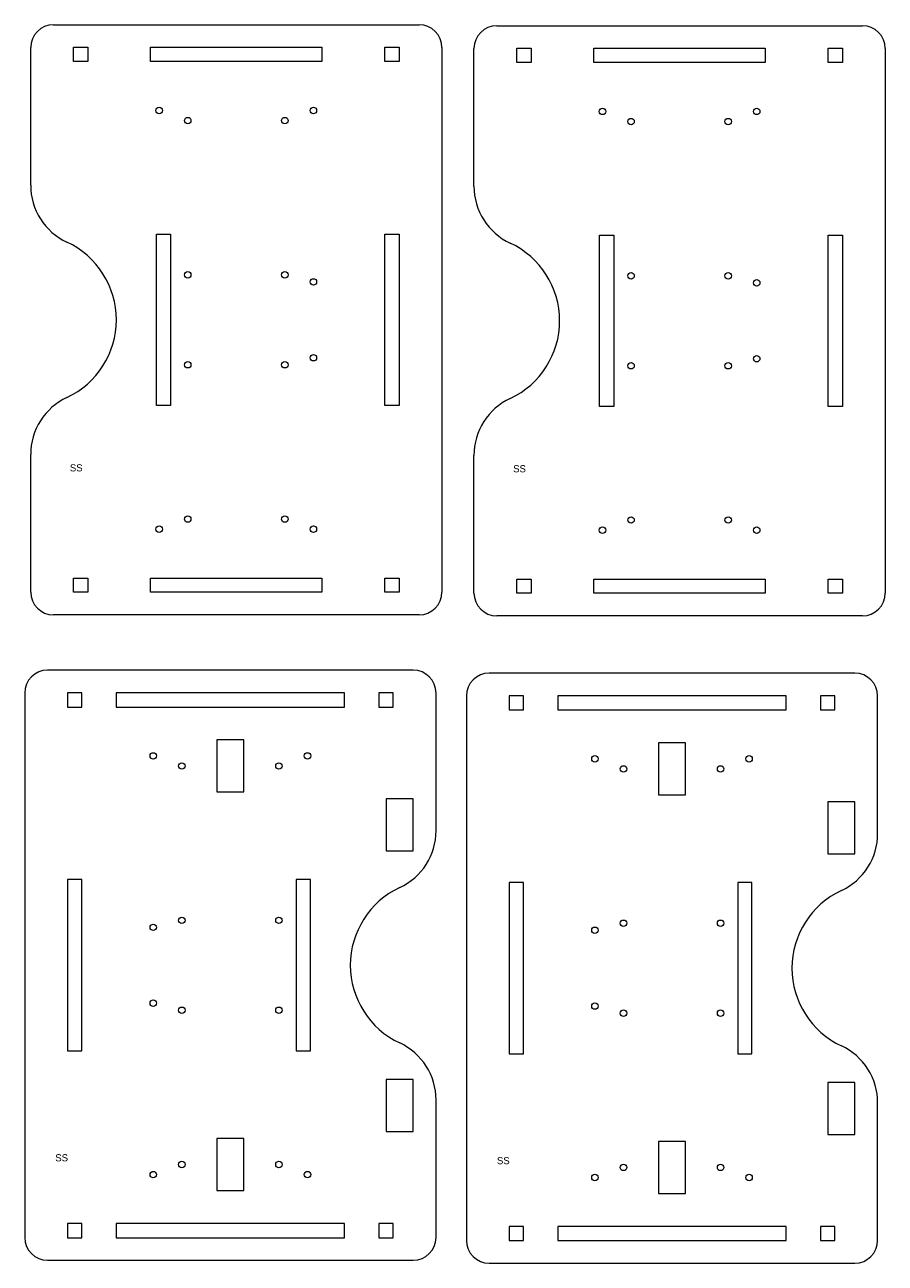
# Model space of a CAD drawing. Header units: inches. Extents: x -7.7 to 24.1, y 0 to 21.7.
# Tile 1 of 2: x -7.7 to 7.3, y 0 to 21.7. Entities that reach past the tile are written whole.
import ezdxf

# ---------------------------------------------------------------- set-up
doc = ezdxf.new("R2010")
doc.units = ezdxf.units.IN
doc.header["$MEASUREMENT"] = 0

msp = doc.modelspace()

# ---------------------------------------------------------------- linework, layer by layer
at = {"color": 1, "linetype": 'Continuous', "lineweight": 5}
for p, q in [((-7.228, 21.675), (-0.828, 21.675)), ((0.533, 21.658), (6.933, 21.658)), ((-7.628, 18.867), (-7.628, 21.275)), ((-6.878, 21.28), (-6.628, 21.28)), ((-6.878, 21.03), (-6.878, 21.28)), ((-6.628, 21.28), (-6.628, 21.03)), ((-5.528, 21.28), (-2.528, 21.28)), ((-5.528, 21.03), (-5.528, 21.28)), ((-2.528, 21.28), (-2.528, 21.03)), ((-1.428, 21.28), (-1.178, 21.28)), ((-1.428, 21.03), (-1.428, 21.28)), ((-1.178, 21.28), (-1.178, 21.03)), ((-0.428, 21.275), (-0.428, 11.747)), ((0.133, 18.85), (0.133, 21.258)), ((0.883, 21.263), (1.133, 21.263)), ((0.883, 21.013), (0.883, 21.263)), ((1.133, 21.263), (1.133, 21.013)), ((2.233, 21.263), (5.233, 21.263)), ((2.233, 21.013), (2.233, 21.263)), ((5.233, 21.263), (5.233, 21.013)), ((6.333, 21.263), (6.583, 21.263)), ((6.333, 21.013), (6.333, 21.263)), ((6.583, 21.263), (6.583, 21.013)), ((7.333, 21.258), (7.333, 11.73)), ((-6.628, 21.03), (-6.878, 21.03)), ((-2.528, 21.03), (-5.528, 21.03)), ((-1.178, 21.03), (-1.428, 21.03)), ((1.133, 21.013), (0.883, 21.013)), ((5.233, 21.013), (2.233, 21.013)), ((6.583, 21.013), (6.333, 21.013)), ((-5.428, 18.011), (-5.178, 18.011)), ((-5.428, 15.011), (-5.428, 18.011)), ((-5.178, 18.011), (-5.178, 15.011)), ((-1.428, 18.011), (-1.178, 18.011)), ((-1.428, 15.011), (-1.428, 18.011)), ((-1.178, 18.011), (-1.178, 15.011)), ((2.333, 17.994), (2.583, 17.994)), ((2.333, 14.994), (2.333, 17.994)), ((2.583, 17.994), (2.583, 14.994)), ((6.333, 17.994), (6.583, 17.994)), ((6.333, 14.994), (6.333, 17.994)), ((6.583, 17.994), (6.583, 14.994)), ((-5.178, 15.011), (-5.428, 15.011)), ((-1.178, 15.011), (-1.428, 15.011)), ((2.583, 14.994), (2.333, 14.994)), ((6.583, 14.994), (6.333, 14.994)), ((-7.628, 11.747), (-7.628, 14.155)), ((0.133, 11.73), (0.133, 14.138)), ((-6.878, 11.992), (-6.628, 11.992)), ((-6.878, 11.742), (-6.878, 11.992)), ((-6.628, 11.992), (-6.628, 11.742)), ((-5.528, 11.992), (-2.528, 11.992)), ((-5.528, 11.742), (-5.528, 11.992)), ((-2.528, 11.992), (-2.528, 11.742)), ((-1.428, 11.992), (-1.178, 11.992)), ((-1.428, 11.742), (-1.428, 11.992)), ((-1.178, 11.992), (-1.178, 11.742)), ((0.883, 11.975), (1.133, 11.975)), ((0.883, 11.725), (0.883, 11.975)), ((1.133, 11.975), (1.133, 11.725)), ((2.233, 11.975), (5.233, 11.975)), ((2.233, 11.725), (2.233, 11.975)), ((5.233, 11.975), (5.233, 11.725)), ((6.333, 11.975), (6.583, 11.975)), ((6.333, 11.725), (6.333, 11.975)), ((6.583, 11.975), (6.583, 11.725)), ((-6.628, 11.742), (-6.878, 11.742)), ((-2.528, 11.742), (-5.528, 11.742)), ((-1.178, 11.742), (-1.428, 11.742)), ((1.133, 11.725), (0.883, 11.725)), ((5.233, 11.725), (2.233, 11.725)), ((6.583, 11.725), (6.333, 11.725)), ((-0.828, 11.347), (-7.228, 11.347)), ((6.933, 11.33), (0.533, 11.33)), ((-0.932, 10.379), (-7.332, 10.379)), ((6.8, 10.328), (0.4, 10.328)), ((-7.732, 9.979), (-7.732, 0.451)), ((-6.732, 9.984), (-6.982, 9.984)), ((-6.982, 9.984), (-6.982, 9.734)), ((-6.732, 9.734), (-6.732, 9.984)), ((-2.132, 9.984), (-6.132, 9.984)), ((-6.132, 9.984), (-6.132, 9.734)), ((-2.132, 9.734), (-2.132, 9.984)), ((-1.282, 9.984), (-1.532, 9.984)), ((-1.532, 9.984), (-1.532, 9.734)), ((-1.282, 9.734), (-1.282, 9.984)), ((-0.532, 7.571), (-0.532, 9.979)), ((0, 9.928), (0, 0.4)), ((1, 9.933), (0.75, 9.933)), ((0.75, 9.933), (0.75, 9.683)), ((1, 9.683), (1, 9.933)), ((5.6, 9.933), (1.6, 9.933)), ((1.6, 9.933), (1.6, 9.683)), ((5.6, 9.683), (5.6, 9.933)), ((6.45, 9.933), (6.2, 9.933)), ((6.2, 9.933), (6.2, 9.683)), ((6.45, 9.683), (6.45, 9.933)), ((7.2, 7.52), (7.2, 9.928)), ((-6.982, 9.734), (-6.732, 9.734)), ((-6.132, 9.734), (-2.132, 9.734)), ((-1.532, 9.734), (-1.282, 9.734)), ((0.75, 9.683), (1, 9.683)), ((1.6, 9.683), (5.6, 9.683)), ((6.2, 9.683), (6.45, 9.683)), ((-3.897, 9.158), (-4.367, 9.158)), ((-4.367, 9.158), (-4.367, 8.248)), ((-3.897, 8.248), (-3.897, 9.158)), ((3.835, 9.107), (3.365, 9.107)), ((3.365, 9.107), (3.365, 8.197)), ((3.835, 8.197), (3.835, 9.107)), ((-4.367, 8.248), (-3.897, 8.248)), ((-1.402, 8.125), (-1.402, 7.215)), ((-0.932, 8.125), (-1.402, 8.125)), ((-0.932, 7.215), (-0.932, 8.125)), ((3.365, 8.197), (3.835, 8.197)), ((6.33, 8.074), (6.33, 7.164)), ((6.8, 8.074), (6.33, 8.074)), ((6.8, 7.164), (6.8, 8.074)), ((-1.402, 7.215), (-0.932, 7.215)), ((6.33, 7.164), (6.8, 7.164)), ((-6.982, 6.715), (-6.982, 3.715)), ((-6.732, 6.715), (-6.982, 6.715)), ((-6.732, 3.715), (-6.732, 6.715)), ((-2.982, 6.715), (-2.982, 3.715)), ((-2.732, 6.715), (-2.982, 6.715)), ((-2.732, 3.715), (-2.732, 6.715)), ((0.75, 6.664), (0.75, 3.664)), ((1, 6.664), (0.75, 6.664)), ((1, 3.664), (1, 6.664)), ((4.75, 6.664), (4.75, 3.664)), ((5, 6.664), (4.75, 6.664)), ((5, 3.664), (5, 6.664)), ((-6.982, 3.715), (-6.732, 3.715)), ((-2.982, 3.715), (-2.732, 3.715)), ((0.75, 3.664), (1, 3.664)), ((4.75, 3.664), (5, 3.664)), ((-1.402, 3.215), (-1.402, 2.305)), ((-0.932, 3.215), (-1.402, 3.215)), ((-0.932, 2.305), (-0.932, 3.215)), ((6.33, 3.164), (6.33, 2.254)), ((6.8, 3.164), (6.33, 3.164)), ((6.8, 2.254), (6.8, 3.164)), ((-0.532, 0.451), (-0.532, 2.859)), ((7.2, 0.4), (7.2, 2.808)), ((-4.367, 2.182), (-4.367, 1.272)), ((-3.897, 2.182), (-4.367, 2.182)), ((-3.897, 1.272), (-3.897, 2.182)), ((-1.402, 2.305), (-0.932, 2.305)), ((6.33, 2.254), (6.8, 2.254)), ((3.365, 2.131), (3.365, 1.221)), ((3.835, 2.131), (3.365, 2.131)), ((3.835, 1.221), (3.835, 2.131)), ((-4.367, 1.272), (-3.897, 1.272)), ((3.365, 1.221), (3.835, 1.221)), ((-6.732, 0.696), (-6.982, 0.696)), ((-6.982, 0.696), (-6.982, 0.446)), ((-6.732, 0.446), (-6.732, 0.696)), ((-2.132, 0.696), (-6.132, 0.696)), ((-6.132, 0.696), (-6.132, 0.446)), ((-2.132, 0.446), (-2.132, 0.696)), ((-1.532, 0.696), (-1.532, 0.446)), ((-1.282, 0.696), (-1.532, 0.696)), ((-1.282, 0.446), (-1.282, 0.696)), ((-6.982, 0.446), (-6.732, 0.446)), ((-6.132, 0.446), (-2.132, 0.446)), ((-1.532, 0.446), (-1.282, 0.446)), ((1, 0.645), (0.75, 0.645)), ((0.75, 0.645), (0.75, 0.395)), ((1, 0.395), (1, 0.645)), ((5.6, 0.645), (1.6, 0.645)), ((1.6, 0.645), (1.6, 0.395)), ((5.6, 0.395), (5.6, 0.645)), ((6.2, 0.645), (6.2, 0.395)), ((6.45, 0.645), (6.2, 0.645)), ((6.45, 0.395), (6.45, 0.645)), ((0.75, 0.395), (1, 0.395)), ((1.6, 0.395), (5.6, 0.395)), ((6.2, 0.395), (6.45, 0.395)), ((-7.332, 0.051), (-0.932, 0.051)), ((0.4, 0), (6.8, 0))]:
    msp.add_line(p, q, dxfattribs=at)
for centre in [(-5.378, 20.175), (-2.678, 20.175), (2.383, 20.158), (5.083, 20.158), (-4.878, 19.998), (-3.178, 19.998), (2.883, 19.981), (4.583, 19.981), (-4.878, 17.298), (-3.178, 17.298), (-2.678, 17.175), (2.883, 17.281), (4.583, 17.281), (5.083, 17.158), (-2.678, 15.847), (5.083, 15.83), (-4.878, 15.724), (-3.178, 15.724), (2.883, 15.707), (4.583, 15.707), (-4.878, 13.024), (-3.178, 13.024), (2.883, 13.007), (4.583, 13.007), (-5.378, 12.847), (-2.678, 12.847), (2.383, 12.83), (5.083, 12.83), (-5.482, 8.879), (-2.782, 8.879), (-4.982, 8.702), (-3.282, 8.702), (2.25, 8.828), (2.75, 8.651), (4.45, 8.651), (4.95, 8.828), (-5.482, 5.879), (-4.982, 6.002), (-3.282, 6.002), (2.25, 5.828), (2.75, 5.951), (4.45, 5.951), (-5.482, 4.551), (2.25, 4.5), (-4.982, 4.428), (-3.282, 4.428), (2.75, 4.377), (4.45, 4.377), (-4.982, 1.728), (-3.282, 1.728), (-5.482, 1.551), (-2.782, 1.551), (2.25, 1.5), (2.75, 1.677), (4.45, 1.677), (4.95, 1.5)]:
    msp.add_circle(centre, 0.056, dxfattribs=at)
for centre, radius, start, end in [((-7.228, 21.275), 0.4, 90, 180), ((-0.828, 21.275), 0.4, 0, 90), ((0.533, 21.258), 0.4, 90, 180), ((6.933, 21.258), 0.4, 0, 90), ((-6.528, 18.867), 1.1, 180, 244.971), ((1.233, 18.85), 1.1, 180, 244.971), ((-7.628, 16.511), 1.5, 295.029, 64.971), ((0.133, 16.494), 1.5, 295.029, 64.971), ((-6.528, 14.155), 1.1, 115.029, 180), ((1.233, 14.138), 1.1, 115.029, 180), ((-7.228, 11.747), 0.4, 180, 270), ((-0.828, 11.747), 0.4, 270, 0), ((0.533, 11.73), 0.4, 180, 270), ((6.933, 11.73), 0.4, 270, 0), ((-7.332, 9.979), 0.4, 90, 180), ((-0.932, 9.979), 0.4, 0, 90), ((0.4, 9.928), 0.4, 90, 180), ((6.8, 9.928), 0.4, 0, 90), ((-1.632, 7.571), 1.1, 295.029, 0), ((6.1, 7.52), 1.1, 295.029, 0), ((-0.532, 5.215), 1.5, 115.029, 244.971), ((7.2, 5.164), 1.5, 115.029, 244.971), ((-1.632, 2.859), 1.1, 0, 64.971), ((6.1, 2.808), 1.1, 0, 64.971), ((-7.332, 0.451), 0.4, 180, 270), ((-0.932, 0.451), 0.4, 270, 0), ((0.4, 0.4), 0.4, 180, 270), ((6.8, 0.4), 0.4, 270, 0)]:
    msp.add_arc(centre, radius, start, end, dxfattribs=at)

# ---------------------------------------------------------------- texts
at = {"color": 2, "lineweight": 5, "char_height": 0.125, "attachment_point": 1}
for insert, width in [((-6.942, 13.983), 0.74975), ((0.819, 13.967), 0.74975), ((-7.197, 1.908), 0.59595), ((0.535, 1.858), 0.59595)]:
    msp.add_mtext('{SS}', dxfattribs=dict(at, insert=insert, width=width))

doc.saveas('drawing.dxf')
